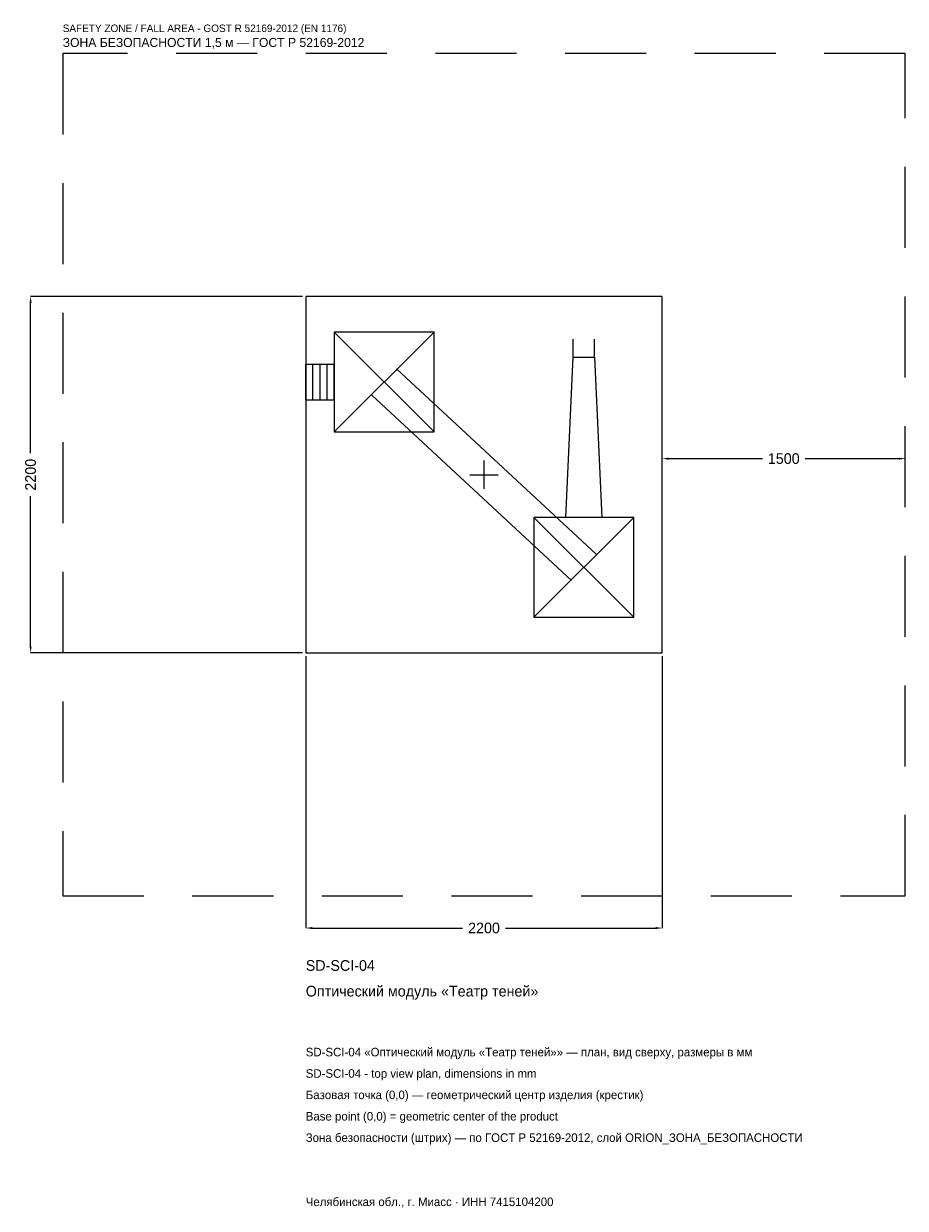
# Model space of a CAD drawing. Header units: metres. Extents: x -2841 to 2600, y -4528 to 2784.
import ezdxf

# ---------------------------------------------------------------- set-up
doc = ezdxf.new("R2010")
doc.units = ezdxf.units.M
doc.linetypes.add('DASHED', pattern=[800, 500, -300])
for name, color, linetype in [('ORION_ДАННЫЕ', 3, 'Continuous'), ('ORION_ЗОНА_БЕЗОПАСНОСТИ', 1, 'Continuous'), ('ORION_КОНТУР', 7, 'Continuous'), ('ORION_РАЗМЕРЫ', 8, 'Continuous')]:
    doc.layers.add(name, color=color, linetype=linetype)
doc.dimstyles.new('ORION', dxfattribs={"dimtxt": 66, "dimasz": 39.6, "dimexe": 1.25, "dimexo": 19.8, "dimtad": 1, "dimdec": 0, "dimcen": 2.5, "dimazin": 3, "dimtfac": 1, "dimtmove": 0, "dimatfit": 3, "dimarcsym": 0})

# ---------------------------------------------------------------- blocks, each defined once
blk = doc.blocks.new('_CLOSEDFILLED')
at = {"color": 0, "linetype": 'BYBLOCK'}
blk.add_solid([(-1, 0.16), (0, 0), (-1, -0.16)], dxfattribs=at)
blk = doc.blocks.new('*D1')
for p, q in [((-1100, -1119.8), (-1100, -2798)), ((1100, -1119.8), (1100, -2798)), ((-1060.4, -2798), (-132, -2798)), ((132, -2798), (1060.4, -2798))]:
    blk.add_line(p, q)
at = {"layer": 'Defpoints'}
for p in [(-1100, -1100), (1100, -1100), (-1100, -2798)]:
    blk.add_point(p, dxfattribs=at)
at = {"layer": 'ORION_РАЗМЕРЫ', "xscale": 39.6, "yscale": 39.6, "rotation": 180}
blk.add_blockref('_CLOSEDFILLED', (-1100, -2798), dxfattribs=at)
at = {"layer": 'ORION_РАЗМЕРЫ', "xscale": 39.6, "yscale": 39.6}
blk.add_blockref('_CLOSEDFILLED', (1100, -2798), dxfattribs=at)
at = {"layer": 'ORION_РАЗМЕРЫ', "insert": (0, -2798), "char_height": 66, "attachment_point": 5}
blk.add_mtext('2200', dxfattribs=at)
blk = doc.blocks.new('*D2')
for p, q in [((-1119.8, 1100), (-2798, 1100)), ((-2798, 132), (-2798, 1060.4)), ((-2798, -1060.4), (-2798, -132)), ((-1119.8, -1100), (-2798, -1100))]:
    blk.add_line(p, q)
at = {"layer": 'Defpoints'}
for p in [(-1100, 1100), (-2798, -1100), (-1100, -1100)]:
    blk.add_point(p, dxfattribs=at)
at = {"layer": 'ORION_РАЗМЕРЫ', "xscale": 39.6, "yscale": 39.6}
for p, rotation in [((-2798, 1100), 90), ((-2798, -1100), 270)]:
    blk.add_blockref('_CLOSEDFILLED', p, dxfattribs=dict(at, rotation=rotation))
at = {"layer": 'ORION_РАЗМЕРЫ', "insert": (-2798, 0), "char_height": 66, "attachment_point": 5, "rotation": 90}
blk.add_mtext('2200', dxfattribs=at)
blk = doc.blocks.new('*D3')
for p, q in [((1100, 19.8), (1100, 99)), ((1139.6, 99), (1718, 99)), ((1982, 99), (2560.4, 99)), ((2600, 19.8), (2600, 99))]:
    blk.add_line(p, q)
at = {"layer": 'Defpoints'}
for p in [(1100, 99), (1100, 0), (2600, 0)]:
    blk.add_point(p, dxfattribs=at)
at = {"layer": 'ORION_РАЗМЕРЫ', "xscale": 39.6, "yscale": 39.6, "rotation": 180}
blk.add_blockref('_CLOSEDFILLED', (1100, 99), dxfattribs=at)
at = {"layer": 'ORION_РАЗМЕРЫ', "xscale": 39.6, "yscale": 39.6}
blk.add_blockref('_CLOSEDFILLED', (2600, 99), dxfattribs=at)
at = {"layer": 'ORION_РАЗМЕРЫ', "insert": (1850, 99), "char_height": 66, "attachment_point": 5}
blk.add_mtext('1500', dxfattribs=at)
blk = doc.blocks.new('ОРИОН SD-SCI-04 Оптический модуль Театр теней')
at = {"layer": 'ORION_ЗОНА_БЕЗОПАСНОСТИ', "linetype": 'DASHED'}
blk.add_lwpolyline([(-2600, -2600), (2600, -2600), (2600, 2600), (-2600, 2600)], close=True, dxfattribs=at)
at = {"layer": 'ORION_КОНТУР'}
for p, q in [((-924, 264), (-308, 880)), ((-924, 880), (-308, 264)), ((549.5, 726), (549.5, 836.9)), ((682.5, 726), (682.5, 836.9)), ((-1100, 682.9), (-924, 682.9)), ((-1100, 461.1), (-1100, 682.9)), ((-1056, 461.1), (-1056, 682.9)), ((-1012, 461.1), (-1012, 682.9)), ((-968, 461.1), (-968, 682.9)), ((-924, 461.1), (-924, 682.9)), ((-540.6, 653.3), (691.4, -490.7)), ((-1100, 461.1), (-924, 461.1)), ((-691.4, 490.7), (540.6, -653.3)), ((308, -880), (924, -264)), ((308, -264), (924, -880))]:
    blk.add_line(p, q, dxfattribs=at)
for points in [[(-1100, -1100), (1100, -1100), (1100, 1100), (-1100, 1100)], [(-924, 264), (-308, 264), (-308, 880), (-924, 880)], [(308, -880), (924, -880), (924, -264), (308, -264)]]:
    blk.add_lwpolyline(points, close=True, dxfattribs=at)
blk.add_lwpolyline([(505.1, -264), (549.5, 726), (682.5, 726), (726.9, -264)], dxfattribs=at)
at = {"layer": 'ORION_РАЗМЕРЫ'}
for p, q in [((0, -88), (0, 88)), ((-88, 0), (88, 0))]:
    blk.add_line(p, q, dxfattribs=at)
at = {"layer": 'ORION_ДАННЫЕ'}
for tag, p in [('АРТИКУЛ', (-1100, -3062)), ('НАИМЕНОВАНИЕ', (-1100, -3220.4))]:
    blk.add_attdef(tag, p, '', height=66, dxfattribs=at)
at = {"layer": 'ORION_ДАННЫЕ', "flags": 1}
for tag, p in [('ПРОИЗВОДИТЕЛЬ', (-1100, -3378.8)), ('ТЕЛЕФОН', (-1100, -3537.2)), ('САЙТ', (-1100, -3854)), ('АДРЕС', (-1100, -4012.4)), ('РЕКВИЗИТЫ', (-1100, -4170.8)), ('ГАБАРИТЫ', (-1100, -4329.2)), ('ЗОНА_БЕЗОПАСНОСТИ', (-1100, -4487.6))]:
    blk.add_attdef(tag, p, '', height=66, dxfattribs=at)
at = {"layer": 'ORION_ЗОНА_БЕЗОПАСНОСТИ', "color": 1}
for s, height, p in [('SAFETY ZONE / FALL AREA - GOST R 52169-2012 (EN 1176)', 46.2, (-2600, 2732)), ('ЗОНА БЕЗОПАСНОСТИ 1,5 м — ГОСТ Р 52169-2012', 56.1, (-2600, 2639.6))]:
    blk.add_text(s, height=height, dxfattribs=at).set_placement(p)
at = {"layer": 'ORION_РАЗМЕРЫ'}
dim = blk.add_linear_dim(base=(-2798, -1100), p1=(-1100, -1100), p2=(-1100, 1100), angle=90, dimstyle='ORION', dxfattribs=at)
dim.commit()
dim.dimension.update_dxf_attribs({"geometry": '*D2', "text_midpoint": (-2798, 0)})
for base, p1, p2, picture, middle in [((1100, 99), (1100, 0), (2600, 0), '*D3', (1850, 99)), ((-1100, -2798), (-1100, -1100), (1100, -1100), '*D1', (0, -2798))]:
    dim = blk.add_linear_dim(base=base, p1=p1, p2=p2, dimstyle='ORION', dxfattribs=at)
    dim.commit()
    dim.dimension.update_dxf_attribs({"geometry": picture, "text_midpoint": middle})

msp = doc.modelspace()

# ---------------------------------------------------------------- block references
msp.add_blockref('ОРИОН SD-SCI-04 Оптический модуль Театр теней', (0, 0)).add_auto_attribs({'АРТИКУЛ': 'SD-SCI-04', 'НАИМЕНОВАНИЕ': 'Оптический модуль «Театр теней»'})

# ---------------------------------------------------------------- texts
at = {"layer": 'ORION_ДАННЫЕ', "color": 3}
for s, p in [('SD-SCI-04 «Оптический модуль «Театр теней»» — план, вид сверху, размеры в мм', (-1100, -3590)), ('SD-SCI-04 - top view plan, dimensions in mm', (-1100, -3722)), ('Челябинская обл., г. Миасс · ИНН 7415104200', (-1100, -4514))]:
    msp.add_text(s, height=52.8, dxfattribs=at).set_placement(p)
at = {"layer": 'ORION_ДАННЫЕ', "color": 7}
for s, p in [('Базовая точка (0,0) — геометрический центр изделия (крестик)', (-1100, -3854)), ('Base point (0,0) = geometric center of the product', (-1100, -3986))]:
    msp.add_text(s, height=52.8, dxfattribs=at).set_placement(p)
at = {"layer": 'ORION_ДАННЫЕ', "color": 1}
msp.add_text('Зона безопасности (штрих) — по ГОСТ Р 52169-2012, слой ORION_ЗОНА_БЕЗОПАСНОСТИ', height=52.8, dxfattribs=at).set_placement((-1100, -4118))

doc.saveas('drawing.dxf')
